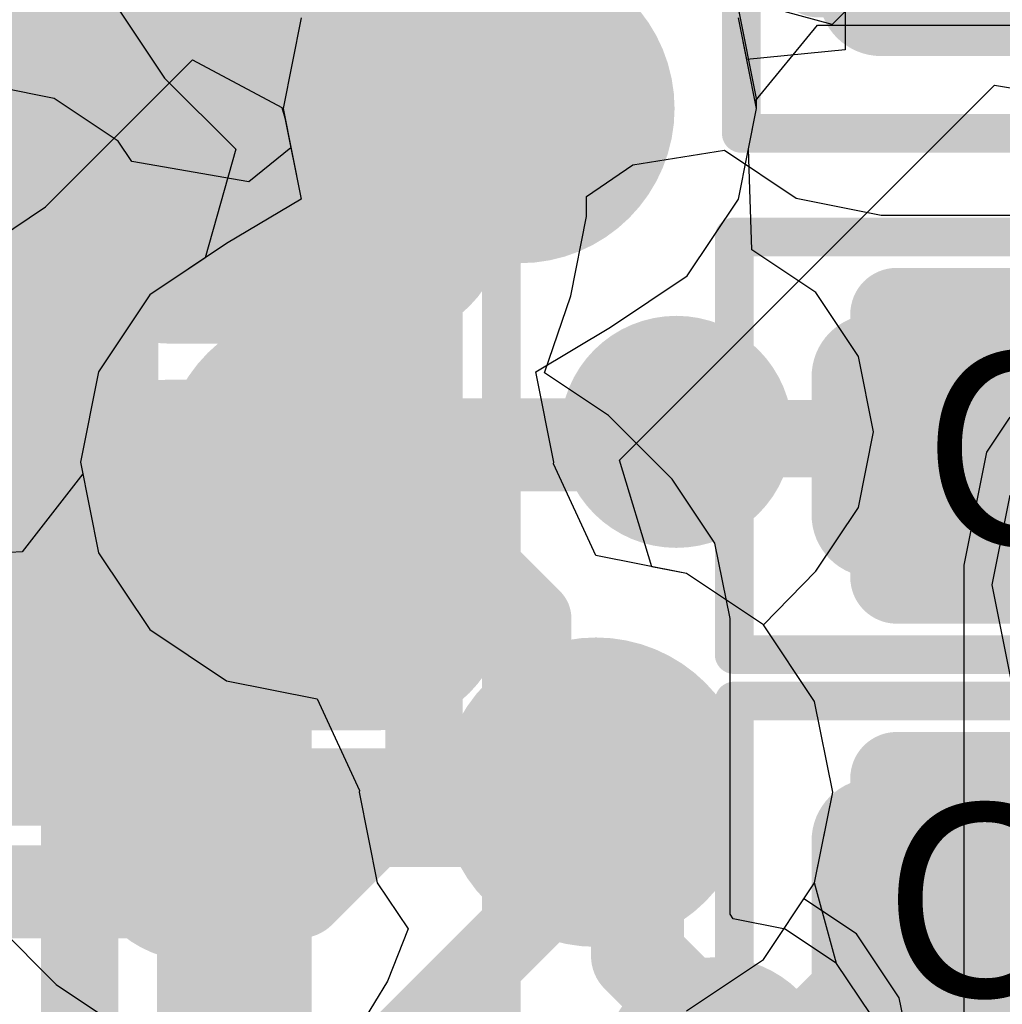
# Model space of a CAD drawing. Header units: millimetres. Extents: x -2 to 68, y -2 to 27.4.
# Tile 135 of 256: x 9.4 to 10.7, y 19.3 to 20.5. Entities that reach past the tile are written whole.
import ezdxf

# ---------------------------------------------------------------- set-up
doc = ezdxf.new("R2010")
doc.units = ezdxf.units.MM
for name, color, linetype in [('BottomLayer', 5, 'Continuous'), ('BottomPaste', 16, 'Continuous'), ('BottomSolder', 6, 'Continuous'), ('DrillGuide', 244, 'Continuous'), ('Mechanical10', 56, 'Continuous'), ('Mechanical13', 56, 'Continuous'), ('Mechanical15', 56, 'Continuous'), ('Mechanical2', 216, 'Continuous'), ('Mechanical6', 56, 'Continuous'), ('MidLayer1', 16, 'Continuous'), ('MidLayer2', 76, 'Continuous'), ('MidLayer3', 90, 'Continuous'), ('MidLayer4', 156, 'Continuous'), ('MidLayer5', 130, 'Continuous'), ('MidLayer6', 216, 'Continuous'), ('MidLayer7', 6, 'Continuous'), ('MidLayer8', 54, 'Continuous'), ('MultiLayer', 9, 'Continuous'), ('TopLayer', 1, 'Continuous'), ('TopPaste', 8, 'Continuous'), ('TopSolder', 216, 'Continuous'), ('ViaHoleLayer', 16, 'Continuous')]:
    doc.layers.add(name, color=color, linetype=linetype)

# ---------------------------------------------------------------- blocks, each defined once
blk = doc.blocks.new('CAP_0201_129')
at = {"layer": 'Mechanical13', "const_width": 0.12}
for points in [[(0.32, 0.17), (-0.32, 0.17)], [(-0.32, 0.17), (-0.32, -0.17)], [(0.32, 0.17), (0.32, -0.17)], [(0.32, -0.17), (-0.32, -0.17)]]:
    blk.add_lwpolyline(points, dxfattribs=at)
at = {"layer": 'Mechanical13', "const_width": 0.06}
for points in [[(-0.35, 0.17, 1), (-0.29, 0.17, 1)], [(-0.35, 0.17, 1), (-0.29, 0.17, 1)], [(0.29, 0.17, 1), (0.35, 0.17, 1)], [(0.29, 0.17, 1), (0.35, 0.17, 1)], [(-0.35, -0.17, 1), (-0.29, -0.17, 1)], [(-0.35, -0.17, 1), (-0.29, -0.17, 1)], [(0.29, -0.17, 1), (0.35, -0.17, 1)], [(0.29, -0.17, 1), (0.35, -0.17, 1)]]:
    blk.add_lwpolyline(points, format="xyb", close=True, dxfattribs=at)
at = {"layer": 'Mechanical15', "const_width": 0.05}
for points in [[(0.53, 0.27), (-0.53, 0.27)], [(-0.53, 0.27), (-0.53, -0.27)], [(0.53, 0.27), (0.53, -0.27)], [(0, 0.135), (0, -0.135)], [(0.135, 0), (-0.135, 0)], [(0.53, -0.27), (-0.53, -0.27)]]:
    blk.add_lwpolyline(points, dxfattribs=at)
at = {"layer": 'Mechanical15'}
for points, const_width in [([(-0.5425, 0.27, 1), (-0.5175, 0.27, 1)], 0.025), ([(-0.5425, 0.27, 1), (-0.5175, 0.27, 1)], 0.025), ([(0.5175, 0.27, 1), (0.5425, 0.27, 1)], 0.025), ([(0.5175, 0.27, 1), (0.5425, 0.27, 1)], 0.025), ([(-0.0125, 0.135, 1), (0.0125, 0.135, 1)], 0.025), ([(0.1013, 0, 1), (-0.1013, 0, 1)], 0.05), ([(-0.1475, 0, 1), (-0.1225, 0, 1)], 0.025), ([(-0.1138, 0, 1), (-0.0888, 0, 1)], 0.025), ([(0.0888, 0, 1), (0.1138, 0, 1)], 0.025), ([(0.1225, 0, 1), (0.1475, 0, 1)], 0.025), ([(-0.0125, -0.135, 1), (0.0125, -0.135, 1)], 0.025), ([(-0.5425, -0.27, 1), (-0.5175, -0.27, 1)], 0.025), ([(-0.5425, -0.27, 1), (-0.5175, -0.27, 1)], 0.025), ([(0.5175, -0.27, 1), (0.5425, -0.27, 1)], 0.025), ([(0.5175, -0.27, 1), (0.5425, -0.27, 1)], 0.025)]:
    blk.add_lwpolyline(points, format="xyb", close=True, dxfattribs=dict(at, const_width=const_width))
at = {"layer": 'TopLayer', "const_width": 0.0806}
for points in [[(-0.3897, 0.0894, 1), (-0.3091, 0.0894, 1)], [(-0.2409, 0.0894, 1), (-0.1603, 0.0894, 1)], [(0.1603, 0.0894, 1), (0.2409, 0.0894, 1)], [(0.3091, 0.0894, 1), (0.3897, 0.0894, 1)], [(-0.3897, -0.0894, 1), (-0.3091, -0.0894, 1)], [(-0.2409, -0.0894, 1), (-0.1603, -0.0894, 1)], [(0.1603, -0.0894, 1), (0.2409, -0.0894, 1)], [(0.3091, -0.0894, 1), (0.3897, -0.0894, 1)]]:
    blk.add_lwpolyline(points, format="xyb", close=True, dxfattribs=at)
at = {"layer": 'TopLayer'}
for points in [[(-0.2006, 0.17), (-0.3494, 0.17), (-0.2006, -0.17), (-0.3494, -0.17)], [(0.2006, -0.17), (0.3494, -0.17), (0.2006, 0.17), (0.3494, 0.17)], [(-0.12, 0.0894), (-0.43, 0.0894), (-0.12, -0.0894), (-0.43, -0.0894)], [(0.12, -0.0894), (0.43, -0.0894), (0.12, 0.0894), (0.43, 0.0894)]]:
    blk.add_solid(points, dxfattribs=at)
at = {"layer": 'TopPaste', "const_width": 0.0806}
for points in [[(-0.3897, 0.0894, 1), (-0.3091, 0.0894, 1)], [(-0.2409, 0.0894, 1), (-0.1603, 0.0894, 1)], [(0.1603, 0.0894, 1), (0.2409, 0.0894, 1)], [(0.3091, 0.0894, 1), (0.3897, 0.0894, 1)], [(-0.3897, -0.0894, 1), (-0.3091, -0.0894, 1)], [(-0.2409, -0.0894, 1), (-0.1603, -0.0894, 1)], [(0.1603, -0.0894, 1), (0.2409, -0.0894, 1)], [(0.3091, -0.0894, 1), (0.3897, -0.0894, 1)]]:
    blk.add_lwpolyline(points, format="xyb", close=True, dxfattribs=at)
at = {"layer": 'TopPaste'}
for points in [[(-0.2006, 0.17), (-0.3494, 0.17), (-0.2006, -0.17), (-0.3494, -0.17)], [(0.2006, -0.17), (0.3494, -0.17), (0.2006, 0.17), (0.3494, 0.17)], [(-0.12, 0.0894), (-0.43, 0.0894), (-0.12, -0.0894), (-0.43, -0.0894)], [(0.12, -0.0894), (0.43, -0.0894), (0.12, 0.0894), (0.43, 0.0894)]]:
    blk.add_solid(points, dxfattribs=at)
at = {"layer": 'TopSolder', "const_width": 0.0806}
for points in [[(-0.3897, 0.0894, 1), (-0.3091, 0.0894, 1)], [(-0.2409, 0.0894, 1), (-0.1603, 0.0894, 1)], [(0.1603, 0.0894, 1), (0.2409, 0.0894, 1)], [(0.3091, 0.0894, 1), (0.3897, 0.0894, 1)], [(-0.3897, -0.0894, 1), (-0.3091, -0.0894, 1)], [(-0.2409, -0.0894, 1), (-0.1603, -0.0894, 1)], [(0.1603, -0.0894, 1), (0.2409, -0.0894, 1)], [(0.3091, -0.0894, 1), (0.3897, -0.0894, 1)]]:
    blk.add_lwpolyline(points, format="xyb", close=True, dxfattribs=at)
at = {"layer": 'TopSolder'}
for points in [[(-0.2006, 0.17), (-0.3494, 0.17), (-0.2006, -0.17), (-0.3494, -0.17)], [(0.2006, -0.17), (0.3494, -0.17), (0.2006, 0.17), (0.3494, 0.17)], [(-0.12, 0.0894), (-0.43, 0.0894), (-0.12, -0.0894), (-0.43, -0.0894)], [(0.12, -0.0894), (0.43, -0.0894), (0.12, 0.0894), (0.43, 0.0894)]]:
    blk.add_solid(points, dxfattribs=at)
blk = doc.blocks.new('CAP_0201_130')
at = {"layer": 'Mechanical13', "const_width": 0.12}
for points in [[(0.32, 0.17), (-0.32, 0.17)], [(-0.32, 0.17), (-0.32, -0.17)], [(0.32, 0.17), (0.32, -0.17)], [(0.32, -0.17), (-0.32, -0.17)]]:
    blk.add_lwpolyline(points, dxfattribs=at)
at = {"layer": 'Mechanical13', "const_width": 0.06}
for points in [[(-0.35, 0.17, 1), (-0.29, 0.17, 1)], [(-0.35, 0.17, 1), (-0.29, 0.17, 1)], [(0.29, 0.17, 1), (0.35, 0.17, 1)], [(0.29, 0.17, 1), (0.35, 0.17, 1)], [(-0.35, -0.17, 1), (-0.29, -0.17, 1)], [(-0.35, -0.17, 1), (-0.29, -0.17, 1)], [(0.29, -0.17, 1), (0.35, -0.17, 1)], [(0.29, -0.17, 1), (0.35, -0.17, 1)]]:
    blk.add_lwpolyline(points, format="xyb", close=True, dxfattribs=at)
at = {"layer": 'Mechanical15', "const_width": 0.05}
for points in [[(0.53, 0.27), (-0.53, 0.27)], [(-0.53, 0.27), (-0.53, -0.27)], [(0.53, 0.27), (0.53, -0.27)], [(0, 0.135), (0, -0.135)], [(0.135, 0), (-0.135, 0)], [(0.53, -0.27), (-0.53, -0.27)]]:
    blk.add_lwpolyline(points, dxfattribs=at)
at = {"layer": 'Mechanical15'}
for points, const_width in [([(-0.5425, 0.27, 1), (-0.5175, 0.27, 1)], 0.025), ([(-0.5425, 0.27, 1), (-0.5175, 0.27, 1)], 0.025), ([(0.5175, 0.27, 1), (0.5425, 0.27, 1)], 0.025), ([(0.5175, 0.27, 1), (0.5425, 0.27, 1)], 0.025), ([(-0.0125, 0.135, 1), (0.0125, 0.135, 1)], 0.025), ([(0.1013, 0, 1), (-0.1013, 0, 1)], 0.05), ([(-0.1475, 0, 1), (-0.1225, 0, 1)], 0.025), ([(-0.1138, 0, 1), (-0.0888, 0, 1)], 0.025), ([(0.0888, 0, 1), (0.1138, 0, 1)], 0.025), ([(0.1225, 0, 1), (0.1475, 0, 1)], 0.025), ([(-0.0125, -0.135, 1), (0.0125, -0.135, 1)], 0.025), ([(-0.5425, -0.27, 1), (-0.5175, -0.27, 1)], 0.025), ([(-0.5425, -0.27, 1), (-0.5175, -0.27, 1)], 0.025), ([(0.5175, -0.27, 1), (0.5425, -0.27, 1)], 0.025), ([(0.5175, -0.27, 1), (0.5425, -0.27, 1)], 0.025)]:
    blk.add_lwpolyline(points, format="xyb", close=True, dxfattribs=dict(at, const_width=const_width))
at = {"layer": 'TopLayer', "const_width": 0.0806}
for points in [[(-0.3897, 0.0894, 1), (-0.3091, 0.0894, 1)], [(-0.2409, 0.0894, 1), (-0.1603, 0.0894, 1)], [(0.1603, 0.0894, 1), (0.2409, 0.0894, 1)], [(0.3091, 0.0894, 1), (0.3897, 0.0894, 1)], [(-0.3897, -0.0894, 1), (-0.3091, -0.0894, 1)], [(-0.2409, -0.0894, 1), (-0.1603, -0.0894, 1)], [(0.1603, -0.0894, 1), (0.2409, -0.0894, 1)], [(0.3091, -0.0894, 1), (0.3897, -0.0894, 1)]]:
    blk.add_lwpolyline(points, format="xyb", close=True, dxfattribs=at)
at = {"layer": 'TopLayer'}
for points in [[(-0.2006, 0.17), (-0.3494, 0.17), (-0.2006, -0.17), (-0.3494, -0.17)], [(0.2006, -0.17), (0.3494, -0.17), (0.2006, 0.17), (0.3494, 0.17)], [(-0.12, 0.0894), (-0.43, 0.0894), (-0.12, -0.0894), (-0.43, -0.0894)], [(0.12, -0.0894), (0.43, -0.0894), (0.12, 0.0894), (0.43, 0.0894)]]:
    blk.add_solid(points, dxfattribs=at)
at = {"layer": 'TopPaste', "const_width": 0.0806}
for points in [[(-0.3897, 0.0894, 1), (-0.3091, 0.0894, 1)], [(-0.2409, 0.0894, 1), (-0.1603, 0.0894, 1)], [(0.1603, 0.0894, 1), (0.2409, 0.0894, 1)], [(0.3091, 0.0894, 1), (0.3897, 0.0894, 1)], [(-0.3897, -0.0894, 1), (-0.3091, -0.0894, 1)], [(-0.2409, -0.0894, 1), (-0.1603, -0.0894, 1)], [(0.1603, -0.0894, 1), (0.2409, -0.0894, 1)], [(0.3091, -0.0894, 1), (0.3897, -0.0894, 1)]]:
    blk.add_lwpolyline(points, format="xyb", close=True, dxfattribs=at)
at = {"layer": 'TopPaste'}
for points in [[(-0.2006, 0.17), (-0.3494, 0.17), (-0.2006, -0.17), (-0.3494, -0.17)], [(0.2006, -0.17), (0.3494, -0.17), (0.2006, 0.17), (0.3494, 0.17)], [(-0.12, 0.0894), (-0.43, 0.0894), (-0.12, -0.0894), (-0.43, -0.0894)], [(0.12, -0.0894), (0.43, -0.0894), (0.12, 0.0894), (0.43, 0.0894)]]:
    blk.add_solid(points, dxfattribs=at)
at = {"layer": 'TopSolder', "const_width": 0.0806}
for points in [[(-0.3897, 0.0894, 1), (-0.3091, 0.0894, 1)], [(-0.2409, 0.0894, 1), (-0.1603, 0.0894, 1)], [(0.1603, 0.0894, 1), (0.2409, 0.0894, 1)], [(0.3091, 0.0894, 1), (0.3897, 0.0894, 1)], [(-0.3897, -0.0894, 1), (-0.3091, -0.0894, 1)], [(-0.2409, -0.0894, 1), (-0.1603, -0.0894, 1)], [(0.1603, -0.0894, 1), (0.2409, -0.0894, 1)], [(0.3091, -0.0894, 1), (0.3897, -0.0894, 1)]]:
    blk.add_lwpolyline(points, format="xyb", close=True, dxfattribs=at)
at = {"layer": 'TopSolder'}
for points in [[(-0.2006, 0.17), (-0.3494, 0.17), (-0.2006, -0.17), (-0.3494, -0.17)], [(0.2006, -0.17), (0.3494, -0.17), (0.2006, 0.17), (0.3494, 0.17)], [(-0.12, 0.0894), (-0.43, 0.0894), (-0.12, -0.0894), (-0.43, -0.0894)], [(0.12, -0.0894), (0.43, -0.0894), (0.12, 0.0894), (0.43, 0.0894)]]:
    blk.add_solid(points, dxfattribs=at)
blk = doc.blocks.new('0805_144')
at = {"layer": 'Mechanical13', "const_width": 0.1}
for points in [[(1.075, 0.7), (-1.075, 0.7)], [(-1.075, -0.7), (-1.075, 0.7)]]:
    blk.add_lwpolyline(points, dxfattribs=at)
at = {"layer": 'Mechanical13', "const_width": 0.05}
blk.add_lwpolyline([(-1.1, 0.7, 1), (-1.05, 0.7, 1)], format="xyb", close=True, dxfattribs=at)
blk.add_lwpolyline([(-1.1, 0.7, 1), (-1.05, 0.7, 1)], format="xyb", close=True, dxfattribs=at)
at = {"layer": 'Mechanical15', "const_width": 0.1}
blk.add_lwpolyline([(1.75, 0.95), (-1.75, 0.95)], dxfattribs=at)
at = {"layer": 'TopLayer', "const_width": 0.3}
for points in [[(-1.35, 0.4, 1), (-1.05, 0.4, 1)], [(-0.75, 0.4, 1), (-0.45, 0.4, 1)]]:
    blk.add_lwpolyline(points, format="xyb", close=True, dxfattribs=at)
at = {"layer": 'TopLayer'}
blk.add_solid([(-0.6, -0.7), (-0.6, 0.7), (-1.2, -0.7), (-1.2, 0.7)], dxfattribs=at)
at = {"layer": 'TopPaste', "const_width": 0.3}
for points in [[(-1.35, 0.4, 1), (-1.05, 0.4, 1)], [(-0.75, 0.4, 1), (-0.45, 0.4, 1)]]:
    blk.add_lwpolyline(points, format="xyb", close=True, dxfattribs=at)
at = {"layer": 'TopPaste'}
blk.add_solid([(-0.6, -0.7), (-0.6, 0.7), (-1.2, -0.7), (-1.2, 0.7)], dxfattribs=at)
at = {"layer": 'TopSolder', "const_width": 0.4016}
for points in [[(-1.4008, 0.4, 1), (-0.9992, 0.4, 1)], [(-0.8008, 0.4, 1), (-0.3992, 0.4, 1)]]:
    blk.add_lwpolyline(points, format="xyb", close=True, dxfattribs=at)
at = {"layer": 'TopSolder'}
blk.add_solid([(-0.6, -0.8016), (-0.6, 0.8016), (-1.2, -0.8016), (-1.2, 0.8016)], dxfattribs=at)
blk = doc.blocks.new('M____P___8_B_150')
at = {"layer": 'BottomLayer', "const_width": 0.0625}
for points in [[(-0.0937, 0.7425, 1), (-0.0312, 0.7425, 1)], [(0.0312, 0.7425, 1), (0.0937, 0.7425, 1)], [(0.4063, 0.7425, 1), (0.4687, 0.7425, 1)], [(0.5312, 0.7425, 1), (0.5937, 0.7425, 1)], [(-0.0937, 0.4675, 1), (-0.0312, 0.4675, 1)], [(0.0312, 0.4675, 1), (0.0937, 0.4675, 1)], [(0.4063, 0.4675, 1), (0.4687, 0.4675, 1)], [(0.5312, 0.4675, 1), (0.5937, 0.4675, 1)]]:
    blk.add_lwpolyline(points, format="xyb", close=True, dxfattribs=at)
at = {"layer": 'BottomLayer'}
for points in [[(-0.0625, 0.405), (0.0625, 0.405), (-0.0625, 0.805), (0.0625, 0.805)], [(0.4375, 0.405), (0.5625, 0.405), (0.4375, 0.805), (0.5625, 0.805)], [(-0.125, 0.4675), (0.125, 0.4675), (-0.125, 0.7425), (0.125, 0.7425)], [(0.375, 0.4675), (0.625, 0.4675), (0.375, 0.7425), (0.625, 0.7425)]]:
    blk.add_solid(points, dxfattribs=at)
at = {"layer": 'BottomPaste', "const_width": 0.0625}
for points in [[(-0.0937, 0.7425, 1), (-0.0312, 0.7425, 1)], [(0.0312, 0.7425, 1), (0.0937, 0.7425, 1)], [(0.4063, 0.7425, 1), (0.4687, 0.7425, 1)], [(0.5312, 0.7425, 1), (0.5937, 0.7425, 1)], [(-0.0937, 0.4675, 1), (-0.0312, 0.4675, 1)], [(0.0312, 0.4675, 1), (0.0937, 0.4675, 1)], [(0.4063, 0.4675, 1), (0.4687, 0.4675, 1)], [(0.5312, 0.4675, 1), (0.5937, 0.4675, 1)]]:
    blk.add_lwpolyline(points, format="xyb", close=True, dxfattribs=at)
at = {"layer": 'BottomPaste'}
for points in [[(-0.0625, 0.405), (0.0625, 0.405), (-0.0625, 0.805), (0.0625, 0.805)], [(0.4375, 0.405), (0.5625, 0.405), (0.4375, 0.805), (0.5625, 0.805)], [(-0.125, 0.4675), (0.125, 0.4675), (-0.125, 0.7425), (0.125, 0.7425)], [(0.375, 0.4675), (0.625, 0.4675), (0.375, 0.7425), (0.625, 0.7425)]]:
    blk.add_solid(points, dxfattribs=at)
at = {"layer": 'BottomSolder', "const_width": 0.1641}
for points in [[(-0.1445, 0.7425, 1), (0.0196, 0.7425, 1)], [(-0.0196, 0.7425, 1), (0.1445, 0.7425, 1)], [(0.3555, 0.7425, 1), (0.5195, 0.7425, 1)], [(0.4804, 0.7425, 1), (0.6445, 0.7425, 1)], [(-0.1445, 0.4675, 1), (0.0196, 0.4675, 1)], [(-0.0196, 0.4675, 1), (0.1445, 0.4675, 1)], [(0.3555, 0.4675, 1), (0.5195, 0.4675, 1)], [(0.4804, 0.4675, 1), (0.6445, 0.4675, 1)]]:
    blk.add_lwpolyline(points, format="xyb", close=True, dxfattribs=at)
at = {"layer": 'BottomSolder'}
for points in [[(-0.0625, 0.3034), (0.0625, 0.3034), (-0.0625, 0.9066), (0.0625, 0.9066)], [(0.4375, 0.3034), (0.5625, 0.3034), (0.4375, 0.9066), (0.5625, 0.9066)], [(-0.2266, 0.4675), (0.2266, 0.4675), (-0.2266, 0.7425), (0.2266, 0.7425)], [(0.2734, 0.4675), (0.7266, 0.4675), (0.2734, 0.7425), (0.7266, 0.7425)]]:
    blk.add_solid(points, dxfattribs=at)
at = {"layer": 'Mechanical10', "const_width": 0.1}
for points in [[(0.8, 0.8), (-0.8, 0.8)], [(0.8, -0.8), (0.8, 0.8)]]:
    blk.add_lwpolyline(points, dxfattribs=at)
at = {"layer": 'Mechanical10', "const_width": 0.05}
blk.add_lwpolyline([(0.775, 0.8, 1), (0.825, 0.8, 1)], format="xyb", close=True, dxfattribs=at)
blk.add_lwpolyline([(0.775, 0.8, 1), (0.825, 0.8, 1)], format="xyb", close=True, dxfattribs=at)
at = {"layer": 'Mechanical6'}
for points, const_width in [([(1.135, 0.9), (-1.135, 0.9)], 0.05), ([(0, -0.5), (0, 0.5)], 0.1)]:
    blk.add_lwpolyline(points, dxfattribs=dict(at, const_width=const_width))
for points, const_width in [([(-0.025, 0.5, 1), (0.025, 0.5, 1)], 0.05), ([(0.3592, 0, 1), (-0.3592, 0, 1)], 0.127)]:
    blk.add_lwpolyline(points, format="xyb", close=True, dxfattribs=dict(at, const_width=const_width))
blk = doc.blocks.new('CAP_0201_B_159')
at = {"layer": 'BottomLayer', "const_width": 0.0806}
for points in [[(-0.3897, 0.0894, 1), (-0.3091, 0.0894, 1)], [(-0.2409, 0.0894, 1), (-0.1603, 0.0894, 1)], [(0.1603, 0.0894, 1), (0.2409, 0.0894, 1)], [(0.3091, 0.0894, 1), (0.3897, 0.0894, 1)], [(-0.3897, -0.0894, 1), (-0.3091, -0.0894, 1)], [(-0.2409, -0.0894, 1), (-0.1603, -0.0894, 1)], [(0.1603, -0.0894, 1), (0.2409, -0.0894, 1)], [(0.3091, -0.0894, 1), (0.3897, -0.0894, 1)]]:
    blk.add_lwpolyline(points, format="xyb", close=True, dxfattribs=at)
at = {"layer": 'BottomLayer'}
for points in [[(-0.2006, 0.17), (-0.3494, 0.17), (-0.2006, -0.17), (-0.3494, -0.17)], [(0.2006, -0.17), (0.3494, -0.17), (0.2006, 0.17), (0.3494, 0.17)], [(-0.12, 0.0894), (-0.43, 0.0894), (-0.12, -0.0894), (-0.43, -0.0894)], [(0.12, -0.0894), (0.43, -0.0894), (0.12, 0.0894), (0.43, 0.0894)]]:
    blk.add_solid(points, dxfattribs=at)
at = {"layer": 'BottomPaste', "const_width": 0.0806}
for points in [[(-0.3897, 0.0894, 1), (-0.3091, 0.0894, 1)], [(-0.2409, 0.0894, 1), (-0.1603, 0.0894, 1)], [(0.1603, 0.0894, 1), (0.2409, 0.0894, 1)], [(0.3091, 0.0894, 1), (0.3897, 0.0894, 1)], [(-0.3897, -0.0894, 1), (-0.3091, -0.0894, 1)], [(-0.2409, -0.0894, 1), (-0.1603, -0.0894, 1)], [(0.1603, -0.0894, 1), (0.2409, -0.0894, 1)], [(0.3091, -0.0894, 1), (0.3897, -0.0894, 1)]]:
    blk.add_lwpolyline(points, format="xyb", close=True, dxfattribs=at)
at = {"layer": 'BottomPaste'}
for points in [[(-0.2006, 0.17), (-0.3494, 0.17), (-0.2006, -0.17), (-0.3494, -0.17)], [(0.2006, -0.17), (0.3494, -0.17), (0.2006, 0.17), (0.3494, 0.17)], [(-0.12, 0.0894), (-0.43, 0.0894), (-0.12, -0.0894), (-0.43, -0.0894)], [(0.12, -0.0894), (0.43, -0.0894), (0.12, 0.0894), (0.43, 0.0894)]]:
    blk.add_solid(points, dxfattribs=at)
at = {"layer": 'BottomSolder', "const_width": 0.0806}
for points in [[(-0.3897, 0.0894, 1), (-0.3091, 0.0894, 1)], [(-0.2409, 0.0894, 1), (-0.1603, 0.0894, 1)], [(0.1603, 0.0894, 1), (0.2409, 0.0894, 1)], [(0.3091, 0.0894, 1), (0.3897, 0.0894, 1)], [(-0.3897, -0.0894, 1), (-0.3091, -0.0894, 1)], [(-0.2409, -0.0894, 1), (-0.1603, -0.0894, 1)], [(0.1603, -0.0894, 1), (0.2409, -0.0894, 1)], [(0.3091, -0.0894, 1), (0.3897, -0.0894, 1)]]:
    blk.add_lwpolyline(points, format="xyb", close=True, dxfattribs=at)
at = {"layer": 'BottomSolder'}
for points in [[(-0.2006, 0.17), (-0.3494, 0.17), (-0.2006, -0.17), (-0.3494, -0.17)], [(0.2006, -0.17), (0.3494, -0.17), (0.2006, 0.17), (0.3494, 0.17)], [(-0.12, 0.0894), (-0.43, 0.0894), (-0.12, -0.0894), (-0.43, -0.0894)], [(0.12, -0.0894), (0.43, -0.0894), (0.12, 0.0894), (0.43, 0.0894)]]:
    blk.add_solid(points, dxfattribs=at)
at = {"layer": 'Mechanical10', "const_width": 0.12}
for points in [[(-0.32, 0.17), (-0.32, -0.17)], [(-0.32, 0.17), (0.32, 0.17)], [(0.32, 0.17), (0.32, -0.17)], [(-0.32, -0.17), (0.32, -0.17)]]:
    blk.add_lwpolyline(points, dxfattribs=at)
at = {"layer": 'Mechanical10', "const_width": 0.06}
for points in [[(-0.35, 0.17, 1), (-0.29, 0.17, 1)], [(-0.35, 0.17, 1), (-0.29, 0.17, 1)], [(0.29, 0.17, 1), (0.35, 0.17, 1)], [(0.29, 0.17, 1), (0.35, 0.17, 1)], [(-0.35, -0.17, 1), (-0.29, -0.17, 1)], [(-0.35, -0.17, 1), (-0.29, -0.17, 1)], [(0.29, -0.17, 1), (0.35, -0.17, 1)], [(0.29, -0.17, 1), (0.35, -0.17, 1)]]:
    blk.add_lwpolyline(points, format="xyb", close=True, dxfattribs=at)
at = {"layer": 'Mechanical6', "const_width": 0.05}
for points in [[(-0.53, 0.27), (-0.53, -0.27)], [(-0.53, 0.27), (0.53, 0.27)], [(0.53, 0.27), (0.53, -0.27)], [(0, 0.135), (0, -0.135)], [(-0.135, 0), (0.135, 0)], [(-0.53, -0.27), (0.53, -0.27)]]:
    blk.add_lwpolyline(points, dxfattribs=at)
at = {"layer": 'Mechanical6'}
for points, const_width in [([(-0.5425, 0.27, 1), (-0.5175, 0.27, 1)], 0.025), ([(-0.5425, 0.27, 1), (-0.5175, 0.27, 1)], 0.025), ([(0.5175, 0.27, 1), (0.5425, 0.27, 1)], 0.025), ([(0.5175, 0.27, 1), (0.5425, 0.27, 1)], 0.025), ([(-0.0125, 0.135, 1), (0.0125, 0.135, 1)], 0.025), ([(0.1013, 0, 1), (-0.1013, 0, 1)], 0.05), ([(-0.1475, 0, 1), (-0.1225, 0, 1)], 0.025), ([(-0.1138, 0, 1), (-0.0888, 0, 1)], 0.025), ([(0.0888, 0, 1), (0.1138, 0, 1)], 0.025), ([(0.1225, 0, 1), (0.1475, 0, 1)], 0.025), ([(-0.0125, -0.135, 1), (0.0125, -0.135, 1)], 0.025), ([(-0.5425, -0.27, 1), (-0.5175, -0.27, 1)], 0.025), ([(-0.5425, -0.27, 1), (-0.5175, -0.27, 1)], 0.025), ([(0.5175, -0.27, 1), (0.5425, -0.27, 1)], 0.025), ([(0.5175, -0.27, 1), (0.5425, -0.27, 1)], 0.025)]:
    blk.add_lwpolyline(points, format="xyb", close=True, dxfattribs=dict(at, const_width=const_width))

msp = doc.modelspace()

# ---------------------------------------------------------------- linework, layer by layer
at = {"layer": 'BottomLayer'}
for p, q in [((10.1899, 20.3546), (10.3083, 20.3733)), ((10.3083, 20.3733), (10.4011, 20.3113)), ((10.1301, 20.3134), (10.1899, 20.3546)), ((10.1301, 20.2875), (10.1301, 20.3134)), ((10.4011, 20.3113), (10.5106, 20.2895)), ((10.1098, 20.1851), (10.1301, 20.2875)), ((10.5106, 20.2895), (10.6894, 20.2895)), ((10.0759, 20.0855), (10.1098, 20.1851)), ((10.1586, 20.0302), (10.0759, 20.0855)), ((10.2407, 19.9481), (10.1586, 20.0302)), ((10.296, 19.8654), (10.2407, 19.9481)), ((10.3154, 19.7678), (10.296, 19.8654)), ((10.3154, 19.3855), (10.3154, 19.7678)), ((10.3194, 19.3795), (10.3154, 19.3855)), ((10.3868, 19.3661), (10.3194, 19.3795)), ((10.453, 19.3219), (10.3868, 19.3661)), ((10.4972, 19.2558), (10.453, 19.3219))]:
    msp.add_line(p, q, dxfattribs=at)
at = {"layer": 'BottomLayer', "const_width": 0.1}
for points in [[(9.3445, 20.2047), (9.4898, 20.35)], [(9.4898, 20.35), (9.725, 20.35)], [(9.725, 19.85), (9.9783, 19.85)], [(9.9783, 19.85), (10.0605, 19.7678)], [(10.0605, 19.3855), (10.0605, 19.7678)], [(9.625, 19.475), (9.6251, 19.4749)], [(9.6251, 17.591), (9.6251, 19.4749)], [(9.8343, 19.1593), (10.0605, 19.3855)]]:
    msp.add_lwpolyline(points, dxfattribs=at)
at = {"layer": 'BottomLayer'}
for points, const_width in [([(9.4648, 20.35, 1), (9.5148, 20.35, 1)], 0.05), ([(9.4648, 20.35, 1), (9.5148, 20.35, 1)], 0.05), ([(9.7, 20.35, 1), (9.75, 20.35, 1)], 0.05), ([(9.2695, 20.2047, 1), (9.4195, 20.2047, 1)], 0.15), ([(9.7, 19.85, 1), (9.75, 19.85, 1)], 0.05), ([(9.9533, 19.85, 1), (10.0033, 19.85, 1)], 0.05), ([(9.9533, 19.85, 1), (10.0033, 19.85, 1)], 0.05), ([(10.0355, 19.7678, 1), (10.0855, 19.7678, 1)], 0.05), ([(10.0355, 19.7678, 1), (10.0855, 19.7678, 1)], 0.05), ([(9.55, 19.475, 1), (9.7, 19.475, 1)], 0.15), ([(9.6, 19.475, 1), (9.65, 19.475, 1)], 0.05), ([(9.6001, 19.4749, 1), (9.6501, 19.4749, 1)], 0.05), ([(9.6001, 19.4749, 1), (9.6501, 19.4749, 1)], 0.05), ([(10.0355, 19.3855, 1), (10.0855, 19.3855, 1)], 0.05), ([(10.0355, 19.3855, 1), (10.0855, 19.3855, 1)], 0.05), ([(10.2588, 19.1777, 1), (10.3588, 19.1777, 1)], 0.1)]:
    msp.add_lwpolyline(points, format="xyb", close=True, dxfattribs=dict(at, const_width=const_width))
at = {"layer": 'DrillGuide'}
for points, const_width in [([(9.9938, 20.4272, 1), (10.0938, 20.4272, 1)], 0.1), ([(9.732, 19.9699, 1), (9.832, 19.9699, 1)], 0.1), ([(10.2211, 20.0092, 1), (10.2711, 20.0092, 1)], 0.05), ([(10.0922, 19.5434, 1), (10.1922, 19.5434, 1)], 0.1), ([(9.6, 19.475, 1), (9.65, 19.475, 1)], 0.05)]:
    msp.add_lwpolyline(points, format="xyb", close=True, dxfattribs=dict(at, const_width=const_width))
at = {"layer": 'MidLayer1'}
for p, q in [((9.5183, 20.5658), (9.5846, 20.4665)), ((10.3496, 20.44), (10.3264, 20.557)), ((9.5846, 20.4665), (9.6767, 20.3745)), ((10.3496, 20.4272), (10.3496, 20.44)), ((10.3393, 20.375), (10.3496, 20.4272)), ((9.6767, 20.3745), (9.6374, 20.2341)), ((10.3437, 20.2447), (10.3393, 20.375)), ((10.4263, 20.1894), (10.3437, 20.2447)), ((9.6374, 20.2341), (9.5658, 20.1862)), ((10.4816, 20.1067), (10.4263, 20.1894)), ((9.5658, 20.1862), (9.4994, 20.087)), ((10.501, 20.0092), (10.4816, 20.1067)), ((9.4994, 20.087), (9.4762, 19.9699)), ((10.4816, 19.9116), (10.501, 20.0092)), ((9.4762, 19.9699), (9.4994, 19.8529)), ((10.4263, 19.8289), (10.4816, 19.9116)), ((9.4994, 19.8529), (9.5658, 19.7536)), ((10.3585, 19.7597), (10.4263, 19.8289)), ((10.4248, 19.6605), (10.3585, 19.7597)), ((9.5658, 19.7536), (9.665, 19.6873)), ((9.665, 19.6873), (9.782, 19.6641)), ((9.782, 19.6641), (9.8367, 19.5454)), ((10.4481, 19.5434), (10.4248, 19.6605)), ((9.8367, 19.5454), (9.8363, 19.5434)), ((9.8363, 19.5434), (9.8596, 19.4263)), ((10.4248, 19.4263), (10.4481, 19.5434)), ((9.8596, 19.4263), (9.8996, 19.3665)), ((10.411, 19.4057), (10.4248, 19.4263)), ((10.4788, 19.3603), (10.411, 19.4057)), ((9.8996, 19.3665), (9.8729, 19.2989)), ((10.5341, 19.2776), (10.4788, 19.3603)), ((9.8729, 19.2989), (9.8392, 19.2439)), ((10.5535, 19.1801), (10.5341, 19.2776))]:
    msp.add_line(p, q, dxfattribs=at)
for points, const_width in [([(9.8009, 20.6828), (10.0438, 20.44)], 0.2), ([(10.0438, 20.4272), (10.0438, 20.44)], 0.2), ([(10.2293, 19.9924), (10.2461, 20.0092)], 0.12), ([(9.782, 19.9699), (9.8045, 19.9924)], 0.12), ([(9.8045, 19.9924), (10.2293, 19.9924)], 0.12), ([(10.1422, 19.5434), (10.1958, 19.4898)], 0.12), ([(10.1958, 19.3316), (10.1958, 19.4898)], 0.12), ([(10.1958, 19.3316), (10.2986, 19.2288)], 0.12), ([(10.2986, 19.1801), (10.2986, 19.2288)], 0.12)]:
    msp.add_lwpolyline(points, dxfattribs=dict(at, const_width=const_width))
for points, const_width in [([(9.9438, 20.4272, 1), (10.1438, 20.4272, 1)], 0.2), ([(9.9938, 20.44, 1), (10.0938, 20.44, 1)], 0.1), ([(9.9938, 20.44, 1), (10.0938, 20.44, 1)], 0.1), ([(9.9938, 20.4272, 1), (10.0938, 20.4272, 1)], 0.1), ([(9.682, 19.9699, 1), (9.882, 19.9699, 1)], 0.2), ([(10.1711, 20.0092, 1), (10.3211, 20.0092, 1)], 0.15), ([(10.2161, 20.0092, 1), (10.2761, 20.0092, 1)], 0.06), ([(9.7745, 19.9924, 1), (9.8345, 19.9924, 1)], 0.06), ([(9.7745, 19.9924, 1), (9.8345, 19.9924, 1)], 0.06), ([(10.1993, 19.9924, 1), (10.2593, 19.9924, 1)], 0.06), ([(10.1993, 19.9924, 1), (10.2593, 19.9924, 1)], 0.06), ([(9.752, 19.9699, 1), (9.812, 19.9699, 1)], 0.06), ([(10.0422, 19.5434, 1), (10.2422, 19.5434, 1)], 0.2), ([(10.1122, 19.5434, 1), (10.1722, 19.5434, 1)], 0.06), ([(10.1658, 19.4898, 1), (10.2258, 19.4898, 1)], 0.06), ([(10.1658, 19.4898, 1), (10.2258, 19.4898, 1)], 0.06), ([(10.1658, 19.3316, 1), (10.2258, 19.3316, 1)], 0.06), ([(10.1658, 19.3316, 1), (10.2258, 19.3316, 1)], 0.06), ([(10.2236, 19.1801, 1), (10.3736, 19.1801, 1)], 0.15), ([(10.2686, 19.2288, 1), (10.3286, 19.2288, 1)], 0.06), ([(10.2686, 19.2288, 1), (10.3286, 19.2288, 1)], 0.06)]:
    msp.add_lwpolyline(points, format="xyb", close=True, dxfattribs=dict(at, const_width=const_width))
at = {"layer": 'MidLayer2'}
for p, q in [((10.464, 20.7513), (10.464, 20.5032)), ((9.7612, 20.5443), (9.7379, 20.4272)), ((10.337, 20.4907), (10.3264, 20.5443)), ((10.464, 20.5032), (10.337, 20.4907)), ((9.7379, 20.4272), (9.7612, 20.3102)), ((9.7612, 20.3102), (9.665, 20.2525)), ((9.665, 20.2525), (9.5658, 20.1862)), ((9.5658, 20.1862), (9.4994, 20.087)), ((9.4994, 20.087), (9.4762, 19.9699)), ((9.4762, 19.9699), (9.4791, 19.9549)), ((9.4791, 19.9549), (9.4006, 19.854)), ((9.4006, 19.854), (9.2698, 19.8469))]:
    msp.add_line(p, q, dxfattribs=at)
for points, const_width in [([(9.9438, 20.4272, 1), (10.1438, 20.4272, 1)], 0.2), ([(9.682, 19.9699, 1), (9.882, 19.9699, 1)], 0.2), ([(9.752, 19.9699, 1), (9.812, 19.9699, 1)], 0.06), ([(9.6998, 19.9177, 1), (9.7598, 19.9177, 1)], 0.06), ([(9.6998, 19.9177, 1), (9.7598, 19.9177, 1)], 0.06), ([(9.6998, 19.7248, 1), (9.7598, 19.7248, 1)], 0.06), ([(9.6998, 19.7248, 1), (9.7598, 19.7248, 1)], 0.06), ([(10.0422, 19.5434, 1), (10.2422, 19.5434, 1)], 0.2), ([(9.6295, 19.6545, 1), (9.6895, 19.6545, 1)], 0.06), ([(9.6295, 19.6545, 1), (9.6895, 19.6545, 1)], 0.06), ([(10.1122, 19.5434, 1), (10.1722, 19.5434, 1)], 0.06), ([(9.8209, 19.5065, 1), (9.8809, 19.5065, 1)], 0.06), ([(9.8209, 19.5065, 1), (9.8809, 19.5065, 1)], 0.06), ([(10.0753, 19.5065, 1), (10.1353, 19.5065, 1)], 0.06), ([(10.0753, 19.5065, 1), (10.1353, 19.5065, 1)], 0.06), ([(9.7289, 19.4145, 1), (9.7889, 19.4145, 1)], 0.06), ([(9.7289, 19.4145, 1), (9.7889, 19.4145, 1)], 0.06)]:
    msp.add_lwpolyline(points, format="xyb", close=True, dxfattribs=dict(at, const_width=const_width))
at = {"layer": 'MidLayer2', "const_width": 0.12}
for points in [[(9.7298, 19.9177), (9.782, 19.9699)], [(9.7298, 19.7248), (9.7298, 19.9177)], [(9.6595, 19.6545), (9.7298, 19.7248)], [(9.2315, 19.6545), (9.6595, 19.6545)], [(10.1053, 19.5065), (10.1422, 19.5434)], [(9.7589, 19.4145), (9.8509, 19.5065)], [(9.8509, 19.5065), (10.1053, 19.5065)], [(9.1321, 19.4145), (9.7589, 19.4145)]]:
    msp.add_lwpolyline(points, dxfattribs=at)
at = {"layer": 'MidLayer3'}
for p, q in [((10.3478, 20.4367), (10.4283, 20.5349)), ((10.4283, 20.5349), (10.7612, 20.5349)), ((9.4309, 20.3), (9.6209, 20.49)), ((9.6209, 20.49), (9.7361, 20.4284)), ((10.3496, 20.4272), (10.3478, 20.4367)), ((9.7361, 20.4284), (9.7403, 20.4151)), ((10.3264, 20.3102), (10.3496, 20.4272)), ((9.7403, 20.4151), (9.7612, 20.3102)), ((9.7612, 20.3102), (9.665, 20.2525)), ((10.2601, 20.211), (10.3264, 20.3102)), ((9.3449, 20.2425), (9.4309, 20.3)), ((9.665, 20.2525), (9.5658, 20.1862)), ((10.1608, 20.1446), (10.2601, 20.211)), ((9.5658, 20.1862), (9.4994, 20.087)), ((10.0646, 20.087), (10.1608, 20.1446)), ((9.4994, 20.087), (9.4762, 19.9699)), ((10.0879, 19.9699), (10.0646, 20.087)), ((9.4762, 19.9699), (9.4994, 19.8529)), ((10.0875, 19.9679), (10.0879, 19.9699)), ((10.1422, 19.8493), (10.0875, 19.9679)), ((9.4994, 19.8529), (9.5658, 19.7536)), ((10.2593, 19.826), (10.1422, 19.8493)), ((10.3585, 19.7597), (10.2593, 19.826)), ((10.4248, 19.6605), (10.3585, 19.7597)), ((9.5658, 19.7536), (9.665, 19.6873)), ((9.665, 19.6873), (9.782, 19.6641)), ((9.782, 19.6641), (9.8367, 19.5454)), ((10.4481, 19.5434), (10.4248, 19.6605)), ((9.8367, 19.5454), (9.8363, 19.5434)), ((9.8363, 19.5434), (9.8596, 19.4263)), ((10.4248, 19.4263), (10.4481, 19.5434)), ((9.8596, 19.4263), (9.8996, 19.3665)), ((10.3585, 19.3271), (10.4248, 19.4263)), ((9.8996, 19.3665), (9.8729, 19.2989)), ((10.2593, 19.2608), (10.3585, 19.3271)), ((9.8729, 19.2989), (9.8392, 19.2439))]:
    msp.add_line(p, q, dxfattribs=at)
at = {"layer": 'MidLayer3', "const_width": 0.12}
msp.add_lwpolyline([(9.2435, 20.4875), (9.556, 20.8)], dxfattribs=at)
at = {"layer": 'MidLayer3', "const_width": 0.2}
for points in [[(9.9438, 20.4272, 1), (10.1438, 20.4272, 1)], [(9.682, 19.9699, 1), (9.882, 19.9699, 1)], [(10.0422, 19.5434, 1), (10.2422, 19.5434, 1)]]:
    msp.add_lwpolyline(points, format="xyb", close=True, dxfattribs=at)
at = {"layer": 'MidLayer4'}
for p, q in [((9.7612, 20.5443), (9.7379, 20.4272)), ((10.3496, 20.4272), (10.3264, 20.5443)), ((9.4421, 20.4402), (9.3709, 20.4543)), ((9.5248, 20.3849), (9.4421, 20.4402)), ((9.7379, 20.4272), (9.748, 20.3764)), ((10.3264, 20.3102), (10.3496, 20.4272)), ((9.5424, 20.3586), (9.5248, 20.3849)), ((9.748, 20.3764), (9.6937, 20.3324)), ((9.6937, 20.3324), (9.5424, 20.3586)), ((10.2601, 20.211), (10.3264, 20.3102)), ((10.1608, 20.1446), (10.2601, 20.211)), ((10.0646, 20.087), (10.1608, 20.1446)), ((10.0879, 19.9699), (10.0646, 20.087)), ((10.0875, 19.9679), (10.0879, 19.9699)), ((10.1422, 19.8493), (10.0875, 19.9679)), ((10.677, 19.9274), (10.6539, 19.8113)), ((10.2593, 19.826), (10.1422, 19.8493)), ((10.3585, 19.7597), (10.2593, 19.826)), ((10.6539, 19.8113), (10.683, 19.6649)), ((10.4248, 19.6605), (10.3585, 19.7597)), ((10.4481, 19.5434), (10.4248, 19.6605)), ((9.1643, 19.5752), (9.4448, 19.2948)), ((10.4345, 19.4754), (10.4481, 19.5434)), ((10.4248, 19.4263), (10.4345, 19.4754)), ((10.453, 19.3219), (10.4248, 19.4263)), ((10.4972, 19.2558), (10.453, 19.3219)), ((9.4448, 19.2948), (9.5275, 19.2395))]:
    msp.add_line(p, q, dxfattribs=at)
for points, const_width in [([(9.9438, 20.4272, 1), (10.1438, 20.4272, 1)], 0.2), ([(9.2695, 20.2047, 1), (9.4195, 20.2047, 1)], 0.15), ([(9.682, 19.9699, 1), (9.882, 19.9699, 1)], 0.2), ([(10.0422, 19.5434, 1), (10.2422, 19.5434, 1)], 0.2), ([(9.55, 19.475, 1), (9.7, 19.475, 1)], 0.15), ([(9.6, 19.475, 1), (9.65, 19.475, 1)], 0.05), ([(10.2588, 19.1777, 1), (10.3588, 19.1777, 1)], 0.1)]:
    msp.add_lwpolyline(points, format="xyb", close=True, dxfattribs=dict(at, const_width=const_width))
at = {"layer": 'MidLayer4', "const_width": 0.1}
msp.add_lwpolyline([(9.3445, 19.7555), (9.625, 19.475)], dxfattribs=at)
at = {"layer": 'MidLayer5'}
for p, q in [((10.513, 20.6014), (10.4476, 20.536)), ((10.4476, 20.536), (10.3063, 20.5743)), ((10.1727, 19.9727), (10.6572, 20.4572)), ((10.6572, 20.4572), (10.725, 20.4465)), ((10.2145, 19.8349), (10.1727, 19.9727)), ((10.2593, 19.826), (10.2145, 19.8349)), ((10.3585, 19.7597), (10.2593, 19.826)), ((10.4248, 19.6605), (10.3585, 19.7597)), ((10.4481, 19.5434), (10.4248, 19.6605)), ((10.4248, 19.4263), (10.4481, 19.5434)), ((10.3585, 19.3271), (10.4248, 19.4263)), ((10.2593, 19.2608), (10.3585, 19.3271))]:
    msp.add_line(p, q, dxfattribs=at)
for points, const_width in [([(9.9438, 20.4272, 1), (10.1438, 20.4272, 1)], 0.2), ([(9.4772, 20.4272, 1), (9.5772, 20.4272, 1)], 0.1), ([(9.4772, 20.4272, 1), (9.5772, 20.4272, 1)], 0.1), ([(9.9938, 20.4272, 1), (10.0938, 20.4272, 1)], 0.1), ([(9.682, 19.9699, 1), (9.882, 19.9699, 1)], 0.2), ([(10.0422, 19.5434, 1), (10.2422, 19.5434, 1)], 0.2)]:
    msp.add_lwpolyline(points, format="xyb", close=True, dxfattribs=dict(at, const_width=const_width))
at = {"layer": 'MidLayer5', "const_width": 0.2}
for points in [[(9.2632, 20.1632), (9.5272, 20.4272)], [(9.5272, 20.4272), (10.0438, 20.4272)]]:
    msp.add_lwpolyline(points, dxfattribs=at)
at = {"layer": 'MidLayer6', "const_width": 0.1}
msp.add_lwpolyline([(8.2, 19.1), (9.9066, 20.8066)], dxfattribs=at)
at = {"layer": 'MidLayer6', "const_width": 0.2}
for points in [[(9.9438, 20.4272, 1), (10.1438, 20.4272, 1)], [(9.682, 19.9699, 1), (9.882, 19.9699, 1)], [(10.0422, 19.5434, 1), (10.2422, 19.5434, 1)]]:
    msp.add_lwpolyline(points, format="xyb", close=True, dxfattribs=at)
at = {"layer": 'MidLayer7'}
for p, q in [((9.7612, 20.5443), (9.7379, 20.4272)), ((10.3496, 20.4272), (10.3264, 20.5443)), ((9.7379, 20.4272), (9.7612, 20.3102)), ((10.3264, 20.3102), (10.3496, 20.4272)), ((9.7612, 20.3102), (9.665, 20.2525)), ((10.2601, 20.211), (10.3264, 20.3102)), ((9.665, 20.2525), (9.5658, 20.1862)), ((10.1608, 20.1446), (10.2601, 20.211)), ((9.5658, 20.1862), (9.4994, 20.087)), ((10.0646, 20.087), (10.1608, 20.1446)), ((9.4994, 20.087), (9.4762, 19.9699)), ((10.0879, 19.9699), (10.0646, 20.087)), ((9.4762, 19.9699), (9.4994, 19.8529)), ((10.0875, 19.9679), (10.0879, 19.9699)), ((10.1422, 19.8493), (10.0875, 19.9679)), ((9.4994, 19.8529), (9.5658, 19.7536)), ((10.2593, 19.826), (10.1422, 19.8493)), ((10.3585, 19.7597), (10.2593, 19.826)), ((10.4248, 19.6605), (10.3585, 19.7597)), ((9.5658, 19.7536), (9.665, 19.6873)), ((9.665, 19.6873), (9.782, 19.6641)), ((9.782, 19.6641), (9.8367, 19.5454)), ((10.4481, 19.5434), (10.4248, 19.6605)), ((9.8367, 19.5454), (9.8363, 19.5434)), ((9.8363, 19.5434), (9.8596, 19.4263)), ((10.4248, 19.4263), (10.4481, 19.5434)), ((9.8596, 19.4263), (9.8996, 19.3665)), ((10.3585, 19.3271), (10.4248, 19.4263)), ((9.8996, 19.3665), (9.8729, 19.2989)), ((10.2593, 19.2608), (10.3585, 19.3271)), ((9.8729, 19.2989), (9.8392, 19.2439))]:
    msp.add_line(p, q, dxfattribs=at)
at = {"layer": 'MidLayer7', "const_width": 0.2}
for points in [[(9.9438, 20.4272, 1), (10.1438, 20.4272, 1)], [(9.682, 19.9699, 1), (9.882, 19.9699, 1)], [(10.0422, 19.5434, 1), (10.2422, 19.5434, 1)]]:
    msp.add_lwpolyline(points, format="xyb", close=True, dxfattribs=at)
at = {"layer": 'MidLayer8'}
for p, q in [((9.7612, 20.5443), (9.7379, 20.4272)), ((10.3496, 20.4272), (10.3264, 20.5443)), ((9.7379, 20.4272), (9.7612, 20.3102)), ((10.3264, 20.3102), (10.3496, 20.4272)), ((9.7612, 20.3102), (9.665, 20.2525)), ((10.2601, 20.211), (10.3264, 20.3102)), ((9.665, 20.2525), (9.5658, 20.1862)), ((10.1608, 20.1446), (10.2601, 20.211)), ((9.5658, 20.1862), (9.4994, 20.087)), ((10.0646, 20.087), (10.1608, 20.1446)), ((9.4994, 20.087), (9.4762, 19.9699)), ((10.0879, 19.9699), (10.0646, 20.087)), ((10.677, 20.0283), (10.6468, 19.9831)), ((10.6468, 19.9831), (10.6177, 19.8368)), ((9.4762, 19.9699), (9.4994, 19.8529)), ((10.0875, 19.9679), (10.0879, 19.9699)), ((10.1422, 19.8493), (10.0875, 19.9679)), ((9.4994, 19.8529), (9.5658, 19.7536)), ((10.2593, 19.826), (10.1422, 19.8493)), ((10.6177, 19.8368), (10.6177, 18.4212)), ((10.3585, 19.7597), (10.2593, 19.826)), ((10.4248, 19.6605), (10.3585, 19.7597)), ((9.5658, 19.7536), (9.665, 19.6873)), ((9.665, 19.6873), (9.782, 19.6641)), ((9.782, 19.6641), (9.8367, 19.5454)), ((10.4481, 19.5434), (10.4248, 19.6605)), ((9.8367, 19.5454), (9.8363, 19.5434)), ((9.8363, 19.5434), (9.8596, 19.4263)), ((10.4248, 19.4263), (10.4481, 19.5434)), ((9.8596, 19.4263), (9.8996, 19.3665)), ((10.3585, 19.3271), (10.4248, 19.4263)), ((9.8996, 19.3665), (9.8729, 19.2989)), ((10.2593, 19.2608), (10.3585, 19.3271)), ((9.8729, 19.2989), (9.8392, 19.2439))]:
    msp.add_line(p, q, dxfattribs=at)
at = {"layer": 'MidLayer8', "const_width": 0.2}
for points in [[(9.9438, 20.4272, 1), (10.1438, 20.4272, 1)], [(9.682, 19.9699, 1), (9.882, 19.9699, 1)], [(10.0422, 19.5434, 1), (10.2422, 19.5434, 1)]]:
    msp.add_lwpolyline(points, format="xyb", close=True, dxfattribs=at)
at = {"layer": 'MultiLayer'}
for points, const_width in [([(9.9438, 20.4272, 1), (10.1438, 20.4272, 1)], 0.2), ([(9.2695, 20.2047, 1), (9.4195, 20.2047, 1)], 0.15), ([(9.682, 19.9699, 1), (9.882, 19.9699, 1)], 0.2), ([(10.1711, 20.0092, 1), (10.3211, 20.0092, 1)], 0.15), ([(10.0422, 19.5434, 1), (10.2422, 19.5434, 1)], 0.2), ([(9.55, 19.475, 1), (9.7, 19.475, 1)], 0.15), ([(10.2236, 19.1801, 1), (10.3736, 19.1801, 1)], 0.15), ([(10.2588, 19.1777, 1), (10.3588, 19.1777, 1)], 0.1)]:
    msp.add_lwpolyline(points, format="xyb", close=True, dxfattribs=dict(at, const_width=const_width))
at = {"layer": 'TopLayer'}
for points, const_width in [([(10.1711, 20.0092, 1), (10.3211, 20.0092, 1)], 0.15), ([(10.2211, 20.0092, 1), (10.2711, 20.0092, 1)], 0.05), ([(10.2301, 20.0002, 1), (10.2801, 20.0002, 1)], 0.05), ([(10.2301, 20.0002, 1), (10.2801, 20.0002, 1)], 0.05), ([(10.5418, 20.0002, 1), (10.5918, 20.0002, 1)], 0.05), ([(10.5418, 20.0002, 1), (10.5918, 20.0002, 1)], 0.05), ([(10.5508, 19.9912, 1), (10.6008, 19.9912, 1)], 0.05), ([(10.478, 19.3199, 1), (10.528, 19.3199, 1)], 0.05), ([(10.478, 19.3199, 1), (10.528, 19.3199, 1)], 0.05), ([(10.5796, 19.3199, 1), (10.6295, 19.3199, 1)], 0.05), ([(10.2236, 19.1801, 1), (10.3736, 19.1801, 1)], 0.15)]:
    msp.add_lwpolyline(points, format="xyb", close=True, dxfattribs=dict(at, const_width=const_width))
at = {"layer": 'TopLayer', "const_width": 0.1}
for points in [[(10.2461, 20.0092), (10.2551, 20.0002)], [(10.2551, 20.0002), (10.5668, 20.0002)], [(10.5668, 20.0002), (10.5758, 19.9912)], [(10.4014, 19.2184), (10.503, 19.3199)], [(10.503, 19.3199), (10.6046, 19.3199)]]:
    msp.add_lwpolyline(points, dxfattribs=at)
at = {"layer": 'ViaHoleLayer'}
for points, const_width in [([(9.9938, 20.4272, 1), (10.0938, 20.4272, 1)], 0.1), ([(9.732, 19.9699, 1), (9.832, 19.9699, 1)], 0.1), ([(10.2211, 20.0092, 1), (10.2711, 20.0092, 1)], 0.05), ([(10.0922, 19.5434, 1), (10.1922, 19.5434, 1)], 0.1), ([(9.6, 19.475, 1), (9.65, 19.475, 1)], 0.05)]:
    msp.add_lwpolyline(points, format="xyb", close=True, dxfattribs=dict(at, const_width=const_width))

# ---------------------------------------------------------------- block references
for name, p, rotation in [('M____P___8_B_150', (9.12, 20.35), 270), ('CAP_0201_B_159', (10.6, 20.925), 90), ('0805_144', (8.775, 19.3), 270), ('CAP_0201_129', (10.8508, 19.9912), 180), ('CAP_0201_130', (10.8508, 19.3912), 180)]:
    msp.add_blockref(name, p, dxfattribs=dict(rotation=rotation))

# ---------------------------------------------------------------- texts
at = {"layer": 'Mechanical2'}
for s, p in [('C21', (10.5664, 19.8628)), ('C22', (10.5156, 19.2786))]:
    msp.add_text(s, height=0.25, dxfattribs=at).set_placement(p)

doc.saveas('drawing.dxf')
